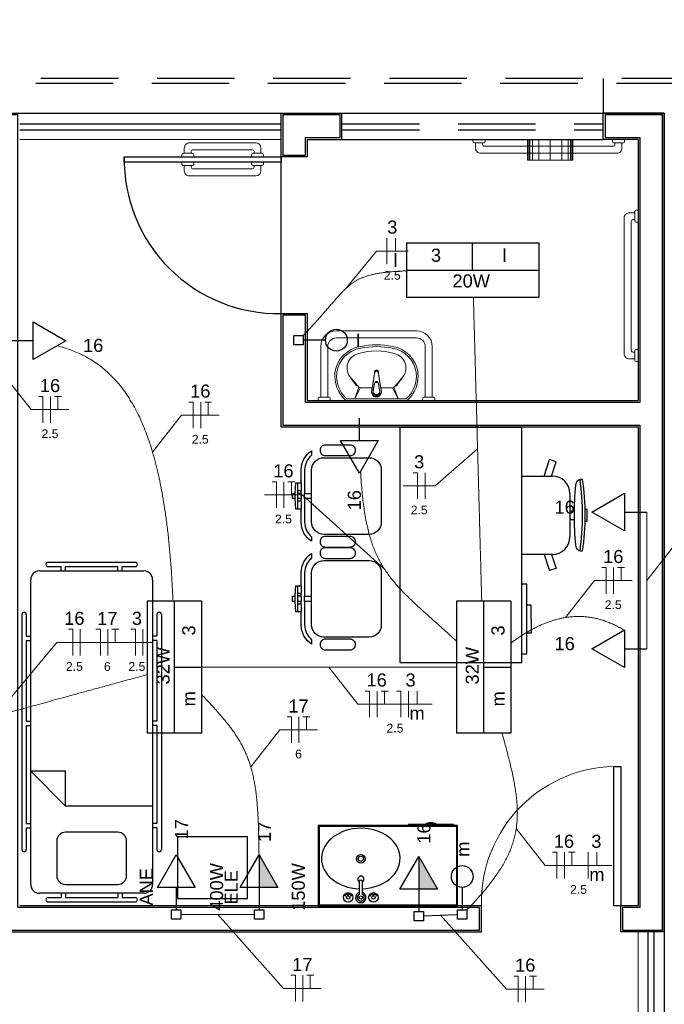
# Model space of a CAD drawing. Header units: feet. Extents: x -18 to 1038, y -110 to 48.
# Tile 70 of 199: x 25.14 to 28.84, y -1.35 to 4.31. Entities that reach past the tile are written whole.
import ezdxf

# ---------------------------------------------------------------- set-up
doc = ezdxf.new("R2010")
doc.units = ezdxf.units.FT
doc.header["$MEASUREMENT"] = 0
doc.linetypes.add('HIDDEN', pattern=[0.9525, 0.635, -0.3175])
for name, color, linetype, lineweight in [('0.1', 1, 'Continuous', 9), ('02', 2, 'Continuous', 20), ('EL-Condutos', 4, 'Continuous', 5), ('EL-Fios (Fase 1)', 7, 'Continuous', 5), ('EL-Fios (Fase 2)', 7, 'Continuous', 5), ('EL-Fios (Fase 3)', 7, 'Continuous', 5), ('EL-Fios (Neutro)', 7, 'Continuous', 5), ('EL-Fios (Retorno)', 7, 'Continuous', 5), ('EL-Fios (Terra)', 7, 'Continuous', 5), ('EL-Textos fios', 7, 'Continuous', 5), ('LOUÇAS', 1, 'Continuous', 9), ('Textos', 7, 'Continuous', 5)]:
    doc.layers.add(name, color=color, linetype=linetype, lineweight=lineweight)
for name, color, linetype in [('1', 1, 'Continuous'), ('AR-SAN', 1, 'Continuous'), ('Arq-parede-alta', 5, 'Continuous'), ('ESQUADRIAS CORTE', 3, 'Continuous'), ('JANELA', 3, 'Continuous'), ('MOBILARIO', 8, 'Continuous'), ('P-SIMBOL', 5, 'Continuous'), ('parede', 5, 'Continuous'), ('porta', 3, 'Continuous'), ('PROJEÇÃO', 6, 'HIDDEN')]:
    doc.layers.add(name, color=color, linetype=linetype)
doc.styles.add('Arial', font='arial.ttf')

msp = doc.modelspace()

# ---------------------------------------------------------------- hatches: boundary and pattern name
at = {"layer": 'P-SIMBOL', "linetype": 'Continuous'}
for points in [[(26.5171, -0.6748), (26.5171, -0.4873), (26.6253, -0.6748)], [(27.4336, -0.6848), (27.4336, -0.4973), (27.5419, -0.6848)]]:
    msp.add_hatch(color=256, dxfattribs=at).paths.add_polyline_path(points)

# ---------------------------------------------------------------- linework, layer by layer
at = {"layer": '0.1', "color": 251}
msp.add_arc((28.5728, -0.7594), 0.7803, 88.5312, 181.4688, dxfattribs=at)
at = {"layer": '02', "color": 251}
for p, q in [((25.1428, 3.7706), (26.6428, 3.7706)), ((26.6428, 3.6206), (25.1428, 3.6206)), ((28.6928, -2.9294), (28.6928, -0.9294)), ((28.8428, -2.9294), (28.8428, -0.9294))]:
    msp.add_line(p, q, dxfattribs=at)
at = {"layer": '1', "color": 251}
msp.add_line((26.6428, 2.6206), (26.6428, 3.5206), dxfattribs=at)
msp.add_arc((26.6278, 3.5056), 0.8851, 179.029, 270.971, dxfattribs=at)
at = {"layer": 'AR-SAN', "color": 251}
for p, q in [((27.6561, -0.3194), (26.8561, -0.3194)), ((26.8561, -0.3194), (26.8561, -0.7794)), ((27.6511, -0.3244), (26.8611, -0.3244)), ((26.8611, -0.3244), (26.8611, -0.7744)), ((27.3751, -0.3124), (27.3751, -0.3194)), ((27.4721, -0.3124), (27.3751, -0.3124)), ((27.4819, -0.3124), (27.4721, -0.3124)), ((27.5251, -0.3124), (27.4819, -0.3124)), ((27.5349, -0.3124), (27.5251, -0.3124)), ((27.6319, -0.3124), (27.5349, -0.3124)), ((27.6319, -0.3124), (27.6319, -0.3194)), ((27.6511, -0.7744), (27.6511, -0.3244)), ((27.6561, -0.7794), (27.6561, -0.3194)), ((26.8561, -0.7794), (27.6561, -0.7794)), ((26.8611, -0.7744), (27.6511, -0.7744))]:
    msp.add_line(p, q, dxfattribs=at)
for radius, start, end in [(0.0542, 54.6502, 125.3498), (0.0492, 63.956, 116.044)]:
    msp.add_arc((27.5035, -0.3566), radius, start, end, dxfattribs=at)
at = {"layer": 'Arq-parede-alta', "color": 3, "ltscale": 0.03}
for p, q in [((26.6428, 3.7706), (26.9928, 3.7706)), ((26.7928, 3.6206), (26.9928, 3.6206)), ((26.7928, 2.1206), (28.6928, 2.1206)), ((26.6428, 1.9706), (28.6928, 1.9706))]:
    msp.add_line(p, q, dxfattribs=at)
at = {"layer": 'Arq-parede-alta', "color": 251, "ltscale": 0.03}
for points in [[(26.7928, 3.6206), (26.7928, 3.5206), (26.6428, 3.5206), (26.6428, 3.7706)], [(28.8428, -0.9294), (28.8428, 3.7706), (28.4928, 3.7706)], [(28.6928, 3.6206), (28.4928, 3.6206)], [(26.6428, 1.9706), (26.6428, 2.6206), (26.7928, 2.6206), (26.7928, 2.1206)]]:
    msp.add_lwpolyline(points, dxfattribs=at)
at = {"layer": 'Defpoints', "color": 251}
msp.add_lwpolyline([(-2.6872, 18.1708), (10.8428, 18.1708), (10.8428, 6.7706), (4.9128, 6.7706), (4.9128, 3.7706), (28.8428, 3.7706), (28.8426, -7.6295), (-2.6872, -7.6295), (-2.6872, 3.7706), (2.6128, 3.7706), (2.6128, 6.7706), (-2.6872, 6.7706)], close=True, dxfattribs=at)
at = {"layer": 'EL-Condutos', "linetype": 'Continuous'}
for points in [[(27.3635, 2.866), (27.3285, 2.8643), (27.2961, 2.8622), (27.2662, 2.8596), (27.2384, 2.8566), (27.2128, 2.8531), (27.1891, 2.8491), (27.1672, 2.8444), (27.1469, 2.8392), (27.128, 2.8333), (27.1104, 2.8268), (27.0939, 2.8195), (27.0783, 2.8115), (27.0635, 2.8026), (27.0493, 2.793), (27.0356, 2.7824), (27.0221, 2.771), (27.0087, 2.7586), (26.9952, 2.7452), (26.9816, 2.7308), (26.9675, 2.7153), (26.9529, 2.6988), (26.9376, 2.6811), (26.9214, 2.6622), (26.9041, 2.6421), (26.8856, 2.6208), (26.8658, 2.5982), (26.8444, 2.5742), (26.8212, 2.5489), (26.7962, 2.5222), (26.7692, 2.4941)], [(27.7949, 0.9706), (27.793, 1.0423), (27.7911, 1.1103), (27.7893, 1.1751), (27.7876, 1.2368), (27.786, 1.2957), (27.7845, 1.3522), (27.783, 1.4065), (27.7815, 1.459), (27.7801, 1.5098), (27.7788, 1.5593), (27.7775, 1.6078), (27.7761, 1.6556), (27.7748, 1.7029), (27.7736, 1.75), (27.7723, 1.7973), (27.771, 1.8449), (27.7696, 1.8933), (27.7683, 1.9426), (27.7669, 1.9932), (27.7655, 2.0453), (27.764, 2.0993), (27.7624, 2.1554), (27.7608, 2.2139), (27.7592, 2.2751), (27.7574, 2.3392), (27.7556, 2.4067), (27.7536, 2.4777), (27.7516, 2.5525), (27.7494, 2.6314), (27.7471, 2.7148)], [(25.3574, 2.4355), (25.3981, 2.4242), (25.4374, 2.4109), (25.4754, 2.3955), (25.5121, 2.378), (25.5475, 2.3583), (25.5815, 2.3364), (25.6142, 2.3121), (25.6457, 2.2854), (25.6758, 2.2563), (25.7047, 2.2247), (25.7323, 2.1905), (25.7586, 2.1536), (25.7836, 2.1141), (25.8074, 2.0718), (25.83, 2.0267), (25.8513, 1.9787), (25.8713, 1.9278), (25.8901, 1.8738), (25.9078, 1.8168), (25.9242, 1.7566), (25.9393, 1.6933), (25.9533, 1.6267), (25.9661, 1.5567), (25.9777, 1.4834), (25.9882, 1.4067), (25.9974, 1.3264), (26.0055, 1.2425), (26.0125, 1.1551), (26.0183, 1.0639), (26.0229, 0.969)], [(27.0993, 1.7184), (27.1027, 1.6619), (27.107, 1.6088), (27.112, 1.559), (27.1178, 1.5121), (27.1245, 1.468), (27.1321, 1.4266), (27.1406, 1.3876), (27.15, 1.3509), (27.1604, 1.3163), (27.1717, 1.2836), (27.1841, 1.2525), (27.1975, 1.2231), (27.212, 1.1949), (27.2276, 1.1679), (27.2443, 1.1418), (27.2622, 1.1166), (27.2813, 1.0919), (27.3016, 1.0677), (27.3231, 1.0436), (27.3458, 1.0196), (27.3699, 0.9955), (27.3953, 0.971), (27.422, 0.946), (27.4501, 0.9203), (27.4796, 0.8937), (27.5105, 0.866), (27.5429, 0.837), (27.5767, 0.8066), (27.6121, 0.7746), (27.649, 0.7407)], [(28.7428, 1.4804), (28.7428, 1.4425), (28.7428, 1.407), (28.7428, 1.3738), (28.7428, 1.3426), (28.7428, 1.3134), (28.7428, 1.286), (28.7428, 1.2601), (28.7428, 1.2356), (28.7428, 1.2123), (28.7428, 1.19), (28.7428, 1.1687), (28.7428, 1.148), (28.7428, 1.1278), (28.7428, 1.108), (28.7428, 1.0884), (28.7428, 1.0688), (28.7428, 1.049), (28.7428, 1.0288), (28.7428, 1.0081), (28.7428, 0.9868), (28.7428, 0.9645), (28.7428, 0.9412), (28.7428, 0.9167), (28.7428, 0.8908), (28.7428, 0.8633), (28.7428, 0.8341), (28.7428, 0.803), (28.7428, 0.7698), (28.7428, 0.7343), (28.7428, 0.6964)], [(27.9607, 0.7276), (27.9789, 0.7411), (27.9974, 0.7542), (28.0163, 0.7669), (28.0354, 0.7792), (28.0548, 0.791), (28.0745, 0.8022), (28.0944, 0.813), (28.1146, 0.823), (28.1351, 0.8325), (28.1559, 0.8412), (28.1769, 0.8492), (28.1981, 0.8564), (28.2195, 0.8628), (28.2412, 0.8683), (28.263, 0.873), (28.2851, 0.8766), (28.3074, 0.8793), (28.3298, 0.8809), (28.3524, 0.8814), (28.3752, 0.8808), (28.3982, 0.879), (28.4213, 0.876), (28.4446, 0.8718), (28.4679, 0.8662), (28.4915, 0.8593), (28.5151, 0.851), (28.5389, 0.8413), (28.5627, 0.8301), (28.5867, 0.8174), (28.6108, 0.8032)], [(26.1861, 0.5906), (26.2528, 0.5906), (26.3158, 0.5906), (26.3754, 0.5906), (26.4317, 0.5906), (26.4852, 0.5906), (26.536, 0.5906), (26.5844, 0.5906), (26.6307, 0.5906), (26.6752, 0.5906), (26.7181, 0.5906), (26.7596, 0.5906), (26.8001, 0.5906), (26.8398, 0.5906), (26.8789, 0.5906), (26.9178, 0.5906), (26.9567, 0.5906), (26.9959, 0.5906), (27.0356, 0.5906), (27.0761, 0.5906), (27.1176, 0.5906), (27.1605, 0.5906), (27.2049, 0.5906), (27.2513, 0.5906), (27.2997, 0.5906), (27.3505, 0.5906), (27.404, 0.5906), (27.4603, 0.5906), (27.5199, 0.5906), (27.5829, 0.5906), (27.6496, 0.5906)], [(24.1283, 0.0684), (24.2, 0.0881), (24.2681, 0.1068), (24.3329, 0.1246), (24.3947, 0.1416), (24.4537, 0.1578), (24.5102, 0.1733), (24.5646, 0.1882), (24.6171, 0.2027), (24.668, 0.2166), (24.7176, 0.2302), (24.7661, 0.2436), (24.814, 0.2567), (24.8613, 0.2697), (24.9085, 0.2827), (24.9558, 0.2956), (25.0035, 0.3087), (25.0519, 0.322), (25.1013, 0.3356), (25.1519, 0.3495), (25.2041, 0.3638), (25.2581, 0.3786), (25.3143, 0.3941), (25.3728, 0.4101), (25.4341, 0.427), (25.4983, 0.4446), (25.5659, 0.4631), (25.6369, 0.4826), (25.7118, 0.5032), (25.7909, 0.5249), (25.8743, 0.5478)], [(26.1857, 0.4337), (26.2137, 0.4045), (26.2401, 0.3765), (26.2649, 0.3494), (26.2882, 0.3232), (26.31, 0.2978), (26.3304, 0.2729), (26.3494, 0.2485), (26.367, 0.2245), (26.3834, 0.2006), (26.3985, 0.1769), (26.4125, 0.153), (26.4253, 0.129), (26.4371, 0.1047), (26.4477, 0.0799), (26.4574, 0.0545), (26.4662, 0.0284), (26.474, 0.0014), (26.481, -0.0266), (26.4872, -0.0557), (26.4927, -0.086), (26.4974, -0.1177), (26.5015, -0.151), (26.505, -0.1859), (26.5079, -0.2225), (26.5103, -0.2611), (26.5123, -0.3018), (26.5138, -0.3446), (26.515, -0.3897), (26.5159, -0.4373), (26.5165, -0.4875)], [(27.9113, 0.2123), (27.9242, 0.1657), (27.9363, 0.1209), (27.9475, 0.0779), (27.9578, 0.0366), (27.967, -0.0032), (27.9752, -0.0415), (27.9823, -0.0785), (27.9883, -0.1142), (27.993, -0.1488), (27.9964, -0.1823), (27.9985, -0.215), (27.9992, -0.2468), (27.9984, -0.278), (27.9962, -0.3085), (27.9924, -0.3385), (27.9869, -0.3682), (27.9798, -0.3976), (27.9709, -0.4268), (27.9603, -0.456), (27.9478, -0.4852), (27.9334, -0.5145), (27.9171, -0.5441), (27.8987, -0.5741), (27.8783, -0.6046), (27.8557, -0.6356), (27.8309, -0.6674), (27.8039, -0.6999), (27.7746, -0.7334), (27.743, -0.7678), (27.7089, -0.8034)], [(26.4904, -0.8294), (26.4707, -0.8294), (26.4522, -0.8294), (26.4347, -0.8294), (26.4183, -0.8294), (26.4027, -0.8294), (26.388, -0.8294), (26.3741, -0.8294), (26.3608, -0.8294), (26.3481, -0.8294), (26.3358, -0.8294), (26.324, -0.8294), (26.3126, -0.8294), (26.3013, -0.8294), (26.2903, -0.8294), (26.2793, -0.8294), (26.2683, -0.8294), (26.2573, -0.8294), (26.246, -0.8294), (26.2346, -0.8294), (26.2228, -0.8294), (26.2105, -0.8294), (26.1978, -0.8294), (26.1845, -0.8294), (26.1706, -0.8294), (26.1559, -0.8294), (26.1403, -0.8294), (26.1239, -0.8294), (26.1064, -0.8294), (26.0879, -0.8294), (26.0682, -0.8294)], [(27.6566, -0.8304), (27.6478, -0.8308), (27.6394, -0.8311), (27.6315, -0.8314), (27.624, -0.8317), (27.6169, -0.832), (27.6101, -0.8323), (27.6036, -0.8325), (27.5973, -0.8328), (27.5913, -0.833), (27.5855, -0.8333), (27.5799, -0.8335), (27.5744, -0.8337), (27.569, -0.8339), (27.5637, -0.8341), (27.5584, -0.8344), (27.5531, -0.8346), (27.5478, -0.8348), (27.5424, -0.835), (27.5369, -0.8352), (27.5313, -0.8354), (27.5255, -0.8357), (27.5195, -0.8359), (27.5133, -0.8362), (27.5068, -0.8364), (27.5, -0.8367), (27.4928, -0.837), (27.4853, -0.8373), (27.4774, -0.8376), (27.4691, -0.8379), (27.4602, -0.8383)]]:
    msp.add_spline(points, degree=3, dxfattribs=at)
at = {"layer": 'EL-Fios (Fase 1)'}
for p, q in [((27.2506, 2.9036), (27.2506, 3.0536)), ((27.4696, 1.5563), (27.4696, 1.7063)), ((25.8494, 0.6576), (25.8494, 0.8076)), ((27.3737, 0.3035), (27.3737, 0.4535)), ((28.4058, -0.6226), (28.4058, -0.4726))]:
    msp.add_line(p, q, dxfattribs=at)
at = {"layer": 'EL-Fios (Fase 2)'}
for p, q in [((25.3193, 1.9939), (25.3193, 2.1439)), ((26.1818, 1.9621), (26.1818, 2.1121)), ((26.6592, 1.5043), (26.6592, 1.6543)), ((28.5521, 1.0123), (28.5521, 1.1623)), ((25.4905, 0.6576), (25.4905, 0.8076)), ((27.1943, 0.3035), (27.1943, 0.4535)), ((28.2692, -0.6226), (28.2692, -0.4726)), ((28.047, -1.3336), (28.047, -1.1836))]:
    msp.add_line(p, q, dxfattribs=at)
at = {"layer": 'EL-Fios (Fase 3)'}
for p, q in [((25.6485, 0.6576), (25.6485, 0.8076)), ((26.7458, 0.155), (26.7458, 0.305)), ((26.7679, -1.3286), (26.7679, -1.1786))]:
    msp.add_line(p, q, dxfattribs=at)
at = {"layer": 'EL-Fios (Neutro)'}
for p, q in [((25.2514, 2.1439), (25.2764, 2.1439)), ((25.2764, 1.9939), (25.2764, 2.1439)), ((26.1139, 2.1121), (26.1389, 2.1121)), ((26.1389, 1.9621), (26.1389, 2.1121)), ((27.4017, 1.7063), (27.4267, 1.7063)), ((27.4267, 1.5563), (27.4267, 1.7063)), ((26.5914, 1.6543), (26.6164, 1.6543)), ((26.6164, 1.5043), (26.6164, 1.6543)), ((28.4842, 1.1623), (28.5092, 1.1623)), ((28.5092, 1.0123), (28.5092, 1.1623)), ((25.4226, 0.8076), (25.4476, 0.8076)), ((25.4476, 0.6576), (25.4476, 0.8076)), ((25.5807, 0.8076), (25.6057, 0.8076)), ((25.6057, 0.6576), (25.6057, 0.8076)), ((25.7816, 0.8076), (25.8066, 0.8076)), ((25.8066, 0.6576), (25.8066, 0.8076)), ((27.1264, 0.4535), (27.1514, 0.4535)), ((27.1514, 0.3035), (27.1514, 0.4535)), ((27.3059, 0.4535), (27.3309, 0.4535)), ((27.3309, 0.3035), (27.3309, 0.4535)), ((26.6779, 0.305), (26.7029, 0.305)), ((26.7029, 0.155), (26.7029, 0.305)), ((28.2014, -0.4726), (28.2264, -0.4726)), ((28.2264, -0.6226), (28.2264, -0.4726)), ((26.7, -1.1786), (26.725, -1.1786)), ((26.725, -1.3286), (26.725, -1.1786)), ((27.9791, -1.1836), (28.0041, -1.1836)), ((28.0041, -1.3336), (28.0041, -1.1836))]:
    msp.add_line(p, q, dxfattribs=at)
at = {"layer": 'EL-Fios (Retorno)'}
for p, q in [((27.3006, 2.9786), (27.3006, 3.0536)), ((27.4237, 0.3785), (27.4237, 0.4535)), ((28.4558, -0.5476), (28.4558, -0.4726))]:
    msp.add_line(p, q, dxfattribs=at)
at = {"layer": 'EL-Fios (Terra)'}
for points in [[(25.3621, 2.0689), (25.3621, 2.1439), (25.3421, 2.1439), (25.3821, 2.1439)], [(26.2246, 2.0371), (26.2246, 2.1121), (26.2046, 2.1121), (26.2446, 2.1121)], [(26.7021, 1.5793), (26.7021, 1.6543), (26.6821, 1.6543), (26.7221, 1.6543)], [(28.5949, 1.0873), (28.5949, 1.1623), (28.5749, 1.1623), (28.6149, 1.1623)], [(25.6914, 0.7326), (25.6914, 0.8076), (25.6714, 0.8076), (25.7114, 0.8076)], [(27.2371, 0.3785), (27.2371, 0.4535), (27.2171, 0.4535), (27.2571, 0.4535)], [(26.7886, 0.23), (26.7886, 0.305), (26.7686, 0.305), (26.8086, 0.305)], [(28.3121, -0.5476), (28.3121, -0.4726), (28.2921, -0.4726), (28.3321, -0.4726)], [(26.8107, -1.2536), (26.8107, -1.1786), (26.7907, -1.1786), (26.8307, -1.1786)], [(28.0898, -1.2586), (28.0898, -1.1836), (28.0698, -1.1836), (28.1098, -1.1836)]]:
    msp.add_lwpolyline(points, dxfattribs=at)
at = {"layer": 'EL-Textos fios'}
for p, q in [((27.017, 2.7664), (27.19, 2.9786)), ((27.19, 2.9786), (27.3728, 2.9786)), ((25.0428, 2.281), (25.2085, 2.0689)), ((25.2085, 2.0689), (25.425, 2.0689)), ((25.9054, 1.825), (26.0711, 2.0371)), ((26.0711, 2.0371), (26.2875, 2.0371)), ((27.771, 1.8434), (27.527, 1.6313)), ((27.3443, 1.6313), (27.527, 1.6313)), ((26.5485, 1.5793), (26.765, 1.5793)), ((27.2357, 1.1551), (26.765, 1.5793)), ((28.7428, 1.0884), (28.9085, 1.3005)), ((28.2757, 0.8752), (28.4414, 1.0873)), ((28.4414, 1.0873), (28.6578, 1.0873)), ((25.002, 0.3083), (25.3555, 0.7326)), ((25.3555, 0.7326), (25.9069, 0.7326)), ((26.9178, 0.5906), (27.0835, 0.3785)), ((27.0835, 0.3785), (27.5102, 0.3785)), ((26.4694, 0.0179), (26.6351, 0.23)), ((26.6351, 0.23), (26.8515, 0.23)), ((27.9928, -0.3354), (28.1585, -0.5476)), ((28.1585, -0.5476), (28.5424, -0.5476)), ((26.2793, -0.8294), (26.6571, -1.2536)), ((27.5584, -0.8344), (27.9363, -1.2586)), ((26.6571, -1.2536), (26.8736, -1.2536)), ((27.9363, -1.2586), (28.1527, -1.2586))]:
    msp.add_line(p, q, dxfattribs=at)
at = {"layer": 'ESQUADRIAS CORTE', "color": 251}
msp.add_lwpolyline([(26.6428, 3.4906), (25.7428, 3.4906), (25.7428, 3.5206), (26.6428, 3.5206)], close=True, dxfattribs=at)
at = {"layer": 'JANELA', "color": 251}
for points in [[(25.1328, 3.7606), (24.7528, 3.7606), (24.7528, 3.6306), (25.0028, 3.6306), (25.0028, -0.7894), (24.9028, -0.7894), (24.9028, -0.9194), (27.7828, -0.9194), (27.7828, -0.7894), (25.1328, -0.7894)], [(26.9828, 3.7606), (26.6528, 3.7606), (26.6528, 3.5306), (26.7828, 3.5306), (26.7828, 3.6306), (26.9828, 3.6306)], [(28.8328, 3.7606), (28.5028, 3.7606), (28.5028, 3.6306), (28.7028, 3.6306), (28.7028, 2.1106), (26.7828, 2.1106), (26.7828, 2.6106), (26.6528, 2.6106), (26.6528, 1.9806), (28.7028, 1.9806), (28.7028, -0.7894), (28.6028, -0.7894), (28.6028, -0.9194), (28.8328, -0.9194)]]:
    msp.add_lwpolyline(points, close=True, dxfattribs=at)
at = {"layer": 'LOUÇAS', "color": 251}
for p, q in [((28.0583, 3.6207), (28.0583, 3.5007)), ((28.0652, 3.6207), (28.0652, 3.5007)), ((28.0716, 3.6207), (28.0716, 3.5007)), ((28.0864, 3.6207), (28.0864, 3.5007)), ((28.122, 3.6207), (28.122, 3.5007)), ((28.1883, 3.5007), (28.1883, 3.6207)), ((28.2547, 3.6207), (28.2547, 3.5007)), ((28.2903, 3.6207), (28.2903, 3.5007)), ((28.3051, 3.6207), (28.3051, 3.5007)), ((28.3115, 3.6207), (28.3115, 3.5007)), ((28.3183, 3.5007), (28.3183, 3.6207)), ((26.5278, 3.5707), (26.5278, 3.5407)), ((26.4728, 3.5207), (26.4728, 3.5307)), ((26.4828, 3.5407), (26.5328, 3.5407)), ((26.4878, 3.5407), (26.4878, 3.5507)), ((26.5428, 3.5307), (26.5428, 3.5207)), ((26.4728, 3.4907), (26.4728, 3.4807)), ((26.4828, 3.4707), (26.5328, 3.4707)), ((26.4878, 3.4707), (26.4878, 3.4607)), ((26.5278, 3.4407), (26.5278, 3.4707)), ((26.5428, 3.4807), (26.5428, 3.4907)), ((28.0583, 3.5007), (28.3183, 3.5007)), ((27.4208, 2.5206), (26.9608, 2.5206)), ((27.4208, 2.4806), (26.9608, 2.4806)), ((26.8708, 2.4306), (26.8708, 2.1406)), ((26.9108, 2.4306), (26.9108, 2.1406)), ((27.4708, 2.1406), (27.4708, 2.4306)), ((27.5108, 2.1406), (27.5108, 2.4306)), ((27.1806, 2.2887), (27.1634, 2.1854)), ((27.1806, 2.2831), (27.1634, 2.1798)), ((27.2009, 2.2887), (27.2181, 2.1854)), ((27.2009, 2.2831), (27.2181, 2.1798)), ((27.1788, 2.221), (27.1726, 2.1836)), ((27.1788, 2.2154), (27.1726, 2.1781)), ((27.2027, 2.221), (27.2089, 2.1836)), ((27.2027, 2.2154), (27.2089, 2.1781)), ((27.0664, 2.1307), (27.0903, 2.198)), ((27.0664, 2.1307), (27.0979, 2.1945)), ((27.1659, 2.1945), (27.0979, 2.1945)), ((27.2836, 2.1945), (27.2156, 2.1945)), ((27.3151, 2.1307), (27.2836, 2.1945)), ((27.3151, 2.1307), (27.2912, 2.198)), ((27.3615, 2.1206), (27.02, 2.1206)), ((27.0204, 2.1307), (27.3603, 2.1307))]:
    msp.add_line(p, q, dxfattribs=at)
for points in [[(27.8147, 3.6207), (27.8147, 3.6107, -0.414214), (27.8047, 3.6007), (27.8047, 3.6007), (27.7547, 3.6007, -0.414214), (27.7447, 3.6107), (27.7447, 3.6107), (27.7447, 3.6207)], [(28.6147, 3.6207), (28.6147, 3.6107, -0.414214), (28.6047, 3.6007), (28.6047, 3.6007), (28.5547, 3.6007, -0.414214), (28.5447, 3.6107), (28.5447, 3.6107), (28.5447, 3.6207)], [(26.0878, 3.5407), (26.0878, 3.5707, -0.414214), (26.1178, 3.6007), (26.1178, 3.6007), (26.4978, 3.6007)], [(28.5997, 3.6007), (28.5997, 3.5707, -0.414214), (28.5697, 3.5407), (28.5697, 3.5407), (27.7897, 3.5407, -0.414214), (27.7597, 3.5707), (27.7597, 3.5707), (27.7597, 3.6007)], [(27.7997, 3.6007), (27.7997, 3.5907, 0.414214), (27.8097, 3.5807), (27.8097, 3.5807), (28.5497, 3.5807, 0.414214), (28.5597, 3.5907), (28.5597, 3.5907), (28.5597, 3.6007)], [(26.0728, 3.5207), (26.0728, 3.5307, -0.414214), (26.0828, 3.5407), (26.0828, 3.5407), (26.1328, 3.5407, -0.414214), (26.1428, 3.5307), (26.1428, 3.5307), (26.1428, 3.5207)], [(26.4778, 3.5607), (26.1378, 3.5607, 0.414214), (26.1278, 3.5507), (26.1278, 3.5507), (26.1278, 3.5407)], [(26.0728, 3.4907), (26.0728, 3.4807, 0.414214), (26.0828, 3.4707), (26.0828, 3.4707), (26.1328, 3.4707, 0.414214), (26.1428, 3.4807), (26.1428, 3.4807), (26.1428, 3.4907)], [(26.0878, 3.4707), (26.0878, 3.4407, 0.414214), (26.1178, 3.4107), (26.1178, 3.4107), (26.4978, 3.4107)], [(26.4778, 3.4507), (26.1378, 3.4507, -0.414214), (26.1278, 3.4607), (26.1278, 3.4607), (26.1278, 3.4707)], [(28.6728, 2.3598), (28.6428, 2.3598, -0.414214), (28.6128, 2.3898), (28.6128, 2.3898), (28.6128, 3.1698, -0.414214), (28.6428, 3.1998), (28.6428, 3.1998), (28.6728, 3.1998)], [(28.6928, 3.1448), (28.6828, 3.1448, -0.414214), (28.6728, 3.1548), (28.6728, 3.1548), (28.6728, 3.2048, -0.414214), (28.6828, 3.2148), (28.6828, 3.2148), (28.6928, 3.2148)], [(28.6728, 3.1598), (28.6628, 3.1598, 0.414213), (28.6528, 3.1498), (28.6528, 3.1498), (28.6528, 2.4098, 0.414214), (28.6628, 2.3998), (28.6628, 2.3998), (28.6728, 2.3998)], [(28.6928, 2.3448), (28.6828, 2.3448, -0.414214), (28.6728, 2.3548), (28.6728, 2.3548), (28.6728, 2.4048, -0.414214), (28.6828, 2.4148), (28.6828, 2.4148), (28.6928, 2.4148)], [(26.9258, 2.1206), (26.9258, 2.1306, 0.414214), (26.9158, 2.1406), (26.9158, 2.1406), (26.8658, 2.1406, 0.414214), (26.8558, 2.1306), (26.8558, 2.1306), (26.8558, 2.1206)], [(27.5258, 2.1206), (27.5258, 2.1306, 0.414214), (27.5158, 2.1406), (27.5158, 2.1406), (27.4658, 2.1406, 0.414214), (27.4558, 2.1306), (27.4558, 2.1306), (27.4558, 2.1206)]]:
    msp.add_lwpolyline(points, format="xyb", dxfattribs=at)
for centre, radius, start, end in [((26.4978, 3.5707), 0.03, 0, 90), ((26.4828, 3.5307), 0.01, 90, 180), ((26.4778, 3.5507), 0.01, 0, 90), ((26.5328, 3.5307), 0.01, 0, 90), ((26.4828, 3.4807), 0.01, 180, 270), ((26.4778, 3.4607), 0.01, 270, 0), ((26.5328, 3.4807), 0.01, 270, 0), ((26.4978, 3.4407), 0.03, 270, 0), ((26.9608, 2.4306), 0.09, 90, 180), ((27.4208, 2.4306), 0.09, 0, 90), ((26.9608, 2.4306), 0.05, 90, 180), ((27.1269, 2.258), 0.1762, 99.2935, 172.0139), ((27.1908, 1.951), 0.4896, 79.1366, 100.8634), ((27.2546, 2.258), 0.1762, 7.9861, 80.7065), ((27.4208, 2.4306), 0.05, 0, 90), ((27.1269, 2.258), 0.1662, 99.2935, 171.9441), ((27.1059, 2.3083), 0.0841, 102.1141, 221.704), ((27.1908, 2.067), 0.3394, 72.413, 107.587), ((27.1908, 1.9503), 0.4803, 79.0941, 100.9059), ((27.2546, 2.258), 0.1662, 8.0559, 80.7065), ((27.2756, 2.3083), 0.0841, 318.296, 77.8859), ((27.1413, 2.2637), 0.1898, 174.3348, 226.8578), ((27.1413, 2.2637), 0.1798, 174.3994, 227.7215), ((27.1908, 2.2844), 0.0122, 341.2845, 198.7155), ((27.1908, 2.2788), 0.0122, 341.2845, 198.7155), ((27.1908, 2.2826), 0.0119, 30.8046, 149.1954), ((27.1908, 2.277), 0.0119, 30.8046, 149.1954), ((27.2402, 2.2637), 0.1798, 313.1422, 5.6006), ((27.2402, 2.2637), 0.1898, 313.1422, 5.6652), ((31.4158, 5.3783), 5.3751, 215.5597, 216.1653), ((31.1267, 5.7475), 5.3751, 220.5597, 221.3277), ((27.0852, 2.2128), 0.0109, 216.1653, 278.2711), ((27.1908, 2.2189), 0.0121, 10.0839, 169.9161), ((27.1908, 2.2133), 0.0121, 10.0839, 169.9161), ((23.2548, 5.7475), 5.3751, 318.6723, 319.4403), ((27.2963, 2.2128), 0.0109, 261.7289, 323.8347), ((22.9657, 5.3783), 5.3751, 323.8347, 324.4403), ((27.0979, 2.2046), 0.0101, 221.3277, 270), ((27.1908, 2.1761), 0.0289, 161.1513, 18.8487), ((27.1908, 2.1705), 0.0289, 161.1513, 18.8487), ((27.1908, 2.1761), 0.0196, 157.3456, 22.6544), ((27.1908, 2.1705), 0.0196, 157.3456, 22.6544), ((27.2836, 2.2046), 0.0101, 270, 318.6723), ((27.0245, 2.1388), 0.0188, 226.4913, 256.2946), ((27.3571, 2.1388), 0.00877, 290.107, 313.5087), ((27.3571, 2.1388), 0.0188, 283.7054, 313.5087)]:
    msp.add_arc(centre, radius, start, end, dxfattribs=at)
at = {"layer": 'MOBILARIO', "color": 251}
for p, q in [((28.1529, 1.6879), (28.1835, 1.7818)), ((28.2215, 1.7694), (28.1835, 1.7818)), ((28.195, 1.6879), (28.2215, 1.7694)), ((28.0242, 1.6879), (28.2009, 1.6879)), ((26.7235, 1.5578), (26.7235, 1.5878)), ((26.7585, 1.6028), (26.7385, 1.6028)), ((26.7585, 1.5878), (26.7385, 1.5878)), ((26.7585, 1.5878), (26.7585, 1.6028)), ((28.3009, 1.5879), (28.3009, 1.3379)), ((26.7585, 1.5578), (26.7385, 1.5578)), ((26.7385, 1.5428), (26.7385, 1.5578)), ((26.7585, 1.5428), (26.7385, 1.5428)), ((26.7585, 1.5428), (26.7585, 1.5578)), ((28.3009, 1.4879), (28.3249, 1.4879)), ((28.3891, 1.4979), (28.3999, 1.4979)), ((28.3009, 1.4379), (28.3249, 1.4379)), ((28.3891, 1.4279), (28.3999, 1.4279)), ((25.3059, 1.1927), (25.8059, 1.1927)), ((28.2009, 1.2379), (28.0242, 1.2379)), ((28.1529, 1.2379), (28.1835, 1.1439)), ((28.195, 1.2379), (28.2215, 1.1563)), ((25.2559, 1.1427), (25.8559, 1.1427)), ((25.3059, 1.1677), (25.3809, 1.1677)), ((25.3809, 1.1427), (25.3809, 1.1677)), ((25.4059, 1.1677), (25.7059, 1.1677)), ((25.4059, 1.1427), (25.4059, 1.1677)), ((25.7059, 1.1427), (25.7059, 1.1677)), ((25.7309, 1.1677), (25.8059, 1.1677)), ((25.7309, 1.1427), (25.7309, 1.1677)), ((28.221, 1.1578), (28.183, 1.1454)), ((25.2059, -0.6573), (25.2059, 1.0927)), ((25.9059, 1.0927), (25.9059, -0.6573)), ((28.0542, 1.0664), (28.0242, 1.0664)), ((28.0542, 0.6664), (28.0542, 1.0664)), ((26.7235, 0.9678), (26.7235, 0.9978)), ((26.7585, 1.0128), (26.7385, 1.0128)), ((26.7585, 0.9978), (26.7385, 0.9978)), ((26.7585, 0.9678), (26.7385, 0.9678)), ((26.7385, 0.9528), (26.7385, 0.9678)), ((26.7585, 0.9978), (26.7585, 1.0128)), ((26.7585, 0.9528), (26.7585, 0.9678)), ((26.7585, 0.9528), (26.7385, 0.9528)), ((28.0792, 0.9464), (28.0542, 0.9464)), ((28.0792, 0.8664), (28.0792, 0.9464)), ((25.1559, 0.8927), (25.1559, -0.4573)), ((25.1809, 0.8927), (25.1809, 0.7677)), ((25.9309, 0.8927), (25.9309, 0.7677)), ((25.9559, 0.8927), (25.9559, -0.4573)), ((28.0792, 0.8664), (28.0792, 0.7864)), ((25.1809, 0.7677), (25.2059, 0.7677)), ((25.1809, 0.7427), (25.1809, 0.2802)), ((25.1809, 0.7427), (25.2059, 0.7427)), ((25.9309, 0.7677), (25.9059, 0.7677)), ((25.9309, 0.7427), (25.9059, 0.7427)), ((25.9309, 0.7427), (25.9309, 0.2802)), ((28.0792, 0.7864), (28.0542, 0.7864)), ((28.0242, 0.6664), (28.0542, 0.6664)), ((25.1809, 0.2802), (25.2059, 0.2802)), ((25.1809, 0.2552), (25.1809, -0.3073)), ((25.1809, 0.2552), (25.2059, 0.2552)), ((25.9309, 0.2802), (25.9059, 0.2802)), ((25.9309, 0.2552), (25.9059, 0.2552)), ((25.9309, 0.2552), (25.9309, -0.3073)), ((25.4059, -0.2073), (25.2059, -0.0073)), ((25.4059, -0.0073), (25.2059, -0.0073)), ((25.4059, -0.2073), (25.4059, -0.0073)), ((25.9059, -0.2073), (25.4059, -0.2073)), ((25.1809, -0.3073), (25.2059, -0.3073)), ((25.1809, -0.3323), (25.1809, -0.4573)), ((25.1809, -0.3323), (25.2059, -0.3323)), ((25.9309, -0.3073), (25.9059, -0.3073)), ((25.9309, -0.3323), (25.9059, -0.3323)), ((25.9309, -0.3323), (25.9309, -0.4573)), ((25.8559, -0.7073), (25.2559, -0.7073)), ((25.3059, -0.7323), (25.3809, -0.7323)), ((25.3809, -0.7073), (25.3809, -0.7323)), ((25.4059, -0.7073), (25.4059, -0.7323)), ((25.4059, -0.7323), (25.7059, -0.7323)), ((25.7059, -0.7073), (25.7059, -0.7323)), ((25.7309, -0.7073), (25.7309, -0.7323)), ((25.7309, -0.7323), (25.8059, -0.7323)), ((25.3059, -0.7573), (25.8059, -0.7573))]:
    msp.add_line(p, q, dxfattribs=at)
at = {"layer": 'MOBILARIO', "color": 251, "linetype": 'Continuous'}
for p, q in [((27.0908, -0.6417), (27.0908, -0.7144)), ((27.0908, -0.6417), (27.0908, -0.7144)), ((27.1108, -0.7144), (27.1108, -0.6417)), ((27.1108, -0.7144), (27.1108, -0.6417)), ((27.0258, -0.7221), (27.0258, -0.7167)), ((27.0258, -0.7221), (27.0258, -0.7167)), ((27.0308, -0.722), (27.0308, -0.7167)), ((27.0308, -0.722), (27.0308, -0.7167)), ((27.1708, -0.7221), (27.1708, -0.7167)), ((27.1708, -0.7221), (27.1708, -0.7167)), ((27.1758, -0.722), (27.1758, -0.7167)), ((27.1758, -0.722), (27.1758, -0.7167))]:
    msp.add_line(p, q, dxfattribs=at)
at = {"layer": 'MOBILARIO', "color": 251}
for points in [[(27.3242, 1.9664), (27.3242, 0.6164), (28.0242, 0.6164), (28.0242, 1.9664)], [(26.0478, -0.3832), (26.0478, -0.7386), (26.4501, -0.7386), (26.4501, -0.3832)]]:
    msp.add_lwpolyline(points, close=True, dxfattribs=at)
for points in [[(26.8685, 1.8328), (26.8685, 1.8378, -0.414214), (26.8985, 1.8678), (26.8985, 1.8678), (27.0385, 1.8678, -0.414214), (27.0685, 1.8378), (27.0685, 1.8378), (27.0685, 1.8328, -0.414214), (27.0385, 1.8028), (27.0385, 1.8028), (26.8985, 1.8028, -0.414214), (26.8685, 1.8328), (26.8685, 1.8328)], [(26.8185, 1.5878), (26.8185, 1.7228, -0.414214), (26.8885, 1.7928), (26.8885, 1.7928), (27.1485, 1.7928, -0.414214), (27.2185, 1.7228), (27.2185, 1.7228), (27.2185, 1.4228, -0.414214), (27.1485, 1.3528), (27.1485, 1.3528), (26.8885, 1.3528, -0.414214), (26.8185, 1.4228), (26.8185, 1.4228), (26.8185, 1.5578), (26.7785, 1.5578), (26.7785, 1.4228, 0.223888), (26.8185, 1.3379), (26.8185, 1.3379), (26.8185, 1.3132, -0.255924), (26.7585, 1.4228), (26.7585, 1.4228), (26.7585, 1.4978), (26.7285, 1.4978), (26.7235, 1.5578), (26.7085, 1.5578), (26.7085, 1.5878), (26.7235, 1.5878), (26.7285, 1.6478), (26.7585, 1.6478), (26.7585, 1.7228, -0.255924), (26.8185, 1.8323), (26.8185, 1.8323), (26.8185, 1.8076, 0.223888), (26.7785, 1.7228), (26.7785, 1.7228), (26.7785, 1.5878), (26.8185, 1.5878)], [(26.8985, 1.3428), (27.0385, 1.3428, -0.414214), (27.0685, 1.3128), (27.0685, 1.3128), (27.0685, 1.3078, -0.414214), (27.0385, 1.2778), (27.0385, 1.2778), (26.8985, 1.2778, -0.414214), (26.8685, 1.3078), (26.8685, 1.3078), (26.8685, 1.3128, -0.414214), (26.8985, 1.3428), (26.8985, 1.3428)], [(26.8685, 1.2428), (26.8685, 1.2478, -0.414214), (26.8985, 1.2778), (26.8985, 1.2778), (27.0385, 1.2778, -0.414214), (27.0685, 1.2478), (27.0685, 1.2478), (27.0685, 1.2428, -0.414214), (27.0385, 1.2128), (27.0385, 1.2128), (26.8985, 1.2128, -0.414214), (26.8685, 1.2428), (26.8685, 1.2428)], [(26.8185, 0.9978), (26.8185, 1.1328, -0.414214), (26.8885, 1.2028), (26.8885, 1.2028), (27.1485, 1.2028, -0.414214), (27.2185, 1.1328), (27.2185, 1.1328), (27.2185, 0.8328, -0.414214), (27.1485, 0.7628), (27.1485, 0.7628), (26.8885, 0.7628, -0.414214), (26.8185, 0.8328), (26.8185, 0.8328), (26.8185, 0.9678), (26.7785, 0.9678), (26.7785, 0.8328, 0.223888), (26.8185, 0.7479), (26.8185, 0.7479), (26.8185, 0.7232, -0.255924), (26.7585, 0.8328), (26.7585, 0.8328), (26.7585, 0.9078), (26.7285, 0.9078), (26.7235, 0.9678), (26.7085, 0.9678), (26.7085, 0.9978), (26.7235, 0.9978), (26.7285, 1.0578), (26.7585, 1.0578), (26.7585, 1.1328, -0.255924), (26.8185, 1.2423), (26.8185, 1.2423), (26.8185, 1.2176, 0.223888), (26.7785, 1.1328), (26.7785, 1.1328), (26.7785, 0.9978), (26.8185, 0.9978)], [(26.8985, 0.7528), (27.0385, 0.7528, -0.414214), (27.0685, 0.7228), (27.0685, 0.7228), (27.0685, 0.7178, -0.414214), (27.0385, 0.6878), (27.0385, 0.6878), (26.8985, 0.6878, -0.414214), (26.8685, 0.7178), (26.8685, 0.7178), (26.8685, 0.7228, -0.414214), (26.8985, 0.7528), (26.8985, 0.7528)], [(25.7559, -0.6073), (25.7559, -0.4073, 0.414214), (25.7059, -0.3573), (25.7059, -0.3573), (25.4059, -0.3573, 0.414214), (25.3559, -0.4073), (25.3559, -0.4073), (25.3559, -0.6073, 0.414214), (25.4059, -0.6573), (25.4059, -0.6573), (25.7059, -0.6573, 0.414214), (25.7559, -0.6073), (25.7559, -0.6073)]]:
    msp.add_lwpolyline(points, format="xyb", dxfattribs=at)
for points in [[(26.7385, 1.6028), (26.7385, 1.6478)], [(26.7585, 1.6478), (26.7585, 1.6028)], [(26.7385, 1.5878), (26.7385, 1.6028)], [(26.7385, 1.5578), (26.7385, 1.5878)], [(26.7585, 1.5878), (26.7585, 1.5578)], [(26.7785, 1.5578), (26.7785, 1.5878)], [(26.8185, 1.5578), (26.8185, 1.5878)], [(26.7385, 1.4978), (26.7385, 1.5428)], [(26.7585, 1.5428), (26.7585, 1.4978)], [(26.7385, 1.0128), (26.7385, 1.0578)], [(26.7585, 1.0578), (26.7585, 1.0128)], [(26.7385, 0.9978), (26.7385, 1.0128)], [(26.7385, 0.9678), (26.7385, 0.9978)], [(26.7585, 0.9978), (26.7585, 0.9678)], [(26.7785, 0.9678), (26.7785, 0.9978)], [(26.8185, 0.9678), (26.8185, 0.9978)], [(26.7385, 0.9078), (26.7385, 0.9528)], [(26.7585, 0.9528), (26.7585, 0.9078)]]:
    msp.add_lwpolyline(points, dxfattribs=at)
at = {"layer": 'MOBILARIO', "color": 251, "linetype": 'Continuous'}
for centre, radius in [((27.1009, -0.5099), 0.025), ((27.1009, -0.5099), 0.015), ((27.0283, -0.7317), 0.0275), ((27.0283, -0.7317), 0.0275), ((27.0283, -0.7317), 0.01), ((27.0283, -0.7317), 0.01), ((27.0283, -0.7117), 0.00559), ((27.0283, -0.7117), 0.00559), ((27.1008, -0.7317), 0.01), ((27.1008, -0.7317), 0.01), ((27.1733, -0.7317), 0.0275), ((27.1733, -0.7317), 0.0275), ((27.1733, -0.7317), 0.01), ((27.1733, -0.7317), 0.01), ((27.1733, -0.7117), 0.00559), ((27.1733, -0.7117), 0.00559)]:
    msp.add_circle(centre, radius, dxfattribs=at)
at = {"layer": 'MOBILARIO', "color": 251}
for centre, radius, start, end in [((28.2009, 1.5879), 0.1, 0, 90), ((28.3686, 1.6334), 0.0349, 80.8288, 176.562), ((26.9658, 1.4629), 1.4083, 351.6302, 8.3698), ((26.9808, 1.4629), 1.4083, 351.6302, 8.3698), ((29.9959, 1.4629), 1.6711, 174.0697, 185.9303), ((26.5519, 1.4629), 1.8483, 358.915, 1.085), ((28.2009, 1.3379), 0.1, 270, 0), ((28.3686, 1.2923), 0.0349, 183.438, 279.1712), ((25.3059, 1.1802), 0.0125, 90, 270), ((25.8059, 1.1802), 0.0125, 270, 90), ((25.2559, 1.0927), 0.05, 90, 180), ((25.8559, 1.0927), 0.05, 0, 90), ((25.1684, 0.8927), 0.0125, 0, 180), ((25.9434, 0.8927), 0.0125, 0, 180), ((25.1684, -0.4573), 0.0125, 180, 0), ((25.9434, -0.4573), 0.0125, 180, 0), ((25.2559, -0.6573), 0.05, 180, 270), ((25.8559, -0.6573), 0.05, 270, 0), ((25.3059, -0.7448), 0.0125, 90, 270), ((25.8059, -0.7448), 0.0125, 270, 90)]:
    msp.add_arc(centre, radius, start, end, dxfattribs=at)
at = {"layer": 'MOBILARIO', "color": 251, "linetype": 'Continuous'}
for centre, radius, start, end in [((27.101, -0.627), 0.0175, 303.8654, 234.2033), ((27.101, -0.627), 0.0175, 303.8654, 234.2033), ((27.1008, -0.6417), 0.01, 0, 180), ((27.1008, -0.6417), 0.01, 0, 180), ((27.0283, -0.7317), 0.02, 105.2407, 164.2093), ((27.0283, -0.7317), 0.02, 105.2407, 164.2093), ((27.0283, -0.7317), 0.02, 16.4413, 74.0789), ((27.0283, -0.7317), 0.02, 16.4413, 74.0789), ((27.1008, -0.7317), 0.03, 109.6514, 70.3603), ((27.1008, -0.7317), 0.03, 109.6514, 70.3603), ((27.1008, -0.7317), 0.02, 120.3431, 59.7554), ((27.1008, -0.7317), 0.02, 120.3431, 59.7554), ((27.1733, -0.7317), 0.02, 106.12, 164.0884), ((27.1733, -0.7317), 0.02, 106.12, 164.0884), ((27.1733, -0.7317), 0.02, 16.2342, 73.9047), ((27.1733, -0.7317), 0.02, 16.2342, 73.9047)]:
    msp.add_arc(centre, radius, start, end, dxfattribs=at)
msp.add_ellipse((27.1005, -0.5083), major_axis=(-0.2257, 0), ratio=0.76869, start_param=1.616237, end_param=7.810769, dxfattribs=at)
at = {"layer": 'P-SIMBOL'}
for p, q in [((27.3636, 3.0263), (27.3636, 2.715)), ((27.3636, 3.0263), (28.1221, 3.0263)), ((27.7428, 2.8706), (27.7428, 3.0263)), ((28.1221, 3.0263), (28.1221, 2.715)), ((27.3636, 2.8706), (28.1221, 2.8706)), ((27.3636, 2.715), (28.1221, 2.715)), ((25.2208, 2.5727), (25.4083, 2.4645)), ((25.2208, 2.3562), (25.2208, 2.5727)), ((26.7163, 2.4409), (26.7163, 2.494)), ((26.7163, 2.494), (26.7694, 2.494)), ((26.7694, 2.494), (26.7694, 2.4409)), ((25.2208, 2.4645), (25.0928, 2.4645)), ((25.4083, 2.4645), (25.2208, 2.3562)), ((26.7694, 2.4409), (26.7163, 2.4409)), ((26.8979, 2.4675), (26.7694, 2.4675)), ((27.0926, 1.8926), (27.0926, 2.0206)), ((27.0926, 1.7051), (26.9843, 1.8926)), ((26.9843, 1.8926), (27.2008, 1.8926)), ((27.2008, 1.8926), (27.0926, 1.7051)), ((28.4273, 1.4804), (28.6148, 1.5887)), ((28.6148, 1.5887), (28.6148, 1.3722)), ((28.6148, 1.3722), (28.4273, 1.4804)), ((28.6148, 1.4804), (28.7428, 1.4804)), ((25.8747, 0.9699), (25.8747, 0.2114)), ((26.186, 0.9699), (25.8747, 0.9699)), ((26.0303, 0.9699), (26.0303, 0.2114)), ((26.186, 0.9699), (26.186, 0.2114)), ((27.6497, 0.9699), (27.6497, 0.2114)), ((27.961, 0.9699), (27.6497, 0.9699)), ((27.8053, 0.9699), (27.8053, 0.2114)), ((27.961, 0.9699), (27.961, 0.2114)), ((28.4273, 0.6964), (28.6148, 0.8046)), ((28.6148, 0.8046), (28.6148, 0.5881)), ((28.6148, 0.5881), (28.4273, 0.6964)), ((28.6148, 0.6964), (28.7428, 0.6964)), ((26.0303, 0.5906), (26.186, 0.5906)), ((27.8053, 0.5906), (27.961, 0.5906)), ((26.186, 0.2114), (25.8747, 0.2114)), ((27.961, 0.2114), (27.6497, 0.2114)), ((25.9333, -0.6748), (26.0416, -0.4873)), ((26.0416, -0.4873), (26.1498, -0.6748)), ((26.4088, -0.6748), (26.5171, -0.4873)), ((26.5171, -0.4873), (26.5171, -0.6748)), ((26.5171, -0.4873), (26.6253, -0.6748)), ((27.3254, -0.6848), (27.4336, -0.4973)), ((27.4336, -0.4973), (27.4336, -0.6848)), ((27.4336, -0.4973), (27.5419, -0.6848)), ((26.1498, -0.6748), (25.9333, -0.6748)), ((26.0416, -0.6748), (26.0416, -0.8028)), ((26.6253, -0.6748), (26.4088, -0.6748)), ((26.5171, -0.6748), (26.5171, -0.8028)), ((27.6832, -0.6743), (27.6832, -0.8028)), ((27.5419, -0.6848), (27.3254, -0.6848)), ((27.4336, -0.6848), (27.4336, -0.8128)), ((26.015, -0.8028), (26.0681, -0.8028)), ((26.015, -0.8559), (26.015, -0.8028)), ((26.0681, -0.8028), (26.0681, -0.8559)), ((26.4905, -0.8028), (26.5436, -0.8028)), ((26.4905, -0.8559), (26.4905, -0.8028)), ((26.5436, -0.8028), (26.5436, -0.8559)), ((27.4071, -0.8128), (27.4601, -0.8128)), ((27.4071, -0.8659), (27.4071, -0.8128)), ((27.4601, -0.8128), (27.4601, -0.8659)), ((27.6567, -0.8028), (27.7097, -0.8028)), ((27.6567, -0.8559), (27.6567, -0.8028)), ((27.7097, -0.8028), (27.7097, -0.8559)), ((26.0681, -0.8559), (26.015, -0.8559)), ((26.5436, -0.8559), (26.4905, -0.8559)), ((27.4601, -0.8659), (27.4071, -0.8659)), ((27.7097, -0.8559), (27.6567, -0.8559))]:
    msp.add_line(p, q, dxfattribs=at)
for centre in [(26.9604, 2.4675), (27.6832, -0.6118)]:
    msp.add_circle(centre, 0.0625, dxfattribs=at)
at = {"layer": 'parede', "color": 251}
for p, q in [((26.9928, 3.6206), (26.9928, 3.7706)), ((28.4928, 3.6206), (28.4928, 3.7706)), ((28.6928, -0.7794), (28.5928, -0.7794)), ((28.5928, -0.9294), (28.5928, -0.7794)), ((28.8428, -0.9294), (28.5928, -0.9294))]:
    msp.add_line(p, q, dxfattribs=at)
for points in [[(28.6928, 3.6206), (28.6928, 2.1206)], [(28.6928, 1.9706), (28.6928, -0.7794)], [(24.8928, -0.9294), (27.7928, -0.9294), (27.7928, -0.7794), (25.1428, -0.7794)]]:
    msp.add_lwpolyline(points, dxfattribs=at)
at = {"layer": 'porta', "color": 251}
for p, q in [((26.9928, 3.7706), (28.4928, 3.7706)), ((25.1428, 3.7106), (26.6428, 3.7106)), ((25.1428, 3.6756), (26.6428, 3.6756)), ((26.9928, 3.6206), (28.4928, 3.6206)), ((28.7478, -0.9294), (28.7478, -2.9294)), ((28.7828, -0.9294), (28.7828, -2.9294))]:
    msp.add_line(p, q, dxfattribs=at)
msp.add_lwpolyline([(28.5928, 0.0206), (28.5928, -0.7794), (28.5528, -0.7794), (28.5528, 0.0206)], close=True, dxfattribs=at)
at = {"layer": 'PROJEÇÃO', "color": 251, "ltscale": 0.7}
for p, q in [((28.4928, 3.9708), (28.4928, 3.7706)), ((26.9928, 3.7106), (28.4928, 3.7106)), ((26.9928, 3.6756), (28.4928, 3.6756))]:
    msp.add_line(p, q, dxfattribs=at)
for points in [[(29.0428, 2.9706), (29.0428, 3.9708), (4.9128, 3.9708), (4.9128, 3.7708)], [(29.0128, 3.0006), (29.0128, 3.9408), (4.9428, 3.9408), (4.9428, 3.7708)]]:
    msp.add_lwpolyline(points, dxfattribs=at)

# ---------------------------------------------------------------- texts
at = {"layer": 'EL-Textos fios', "attachment_point": 8, "line_spacing_factor": 0.6, "style": 'Arial'}
for s, insert, char_height, width in [('3', (27.2814, 3.0783), 0.075, 0.116502), ('l', (27.3006, 2.8886), 0.075, 0.046532), ('2.5', (27.2814, 2.8146), 0.05, 0.194131), ('16', (25.3168, 2.1686), 0.075, 0.233003), ('16', (26.1793, 2.1369), 0.075, 0.233003), ('2.5', (25.3168, 1.9049), 0.05, 0.194131), ('2.5', (26.1793, 1.8731), 0.05, 0.194131), ('3', (27.4357, 1.731), 0.075, 0.116502), ('16', (26.6567, 1.6791), 0.075, 0.233003), ('2.5', (27.4357, 1.4673), 0.05, 0.194131), ('2.5', (26.6567, 1.4153), 0.05, 0.194131), ('16', (28.5496, 1.1871), 0.075, 0.233003), ('2.5', (28.5496, 0.9233), 0.05, 0.194131), ('16', (25.4566, 0.8323), 0.075, 0.233003), ('17', (25.646, 0.8323), 0.075, 0.233003), ('3', (25.8155, 0.8323), 0.075, 0.116502), ('2.5', (25.4566, 0.5686), 0.05, 0.194131), ('6', (25.646, 0.5686), 0.05, 0.077668), ('2.5', (25.8155, 0.5686), 0.05, 0.194131), ('16', (27.1918, 0.4783), 0.075, 0.233003), ('3', (27.3866, 0.4783), 0.075, 0.116502), ('17', (26.7433, 0.3298), 0.075, 0.233003), ('m', (27.4237, 0.2885), 0.075, 0.174581), ('2.5', (27.2969, 0.2145), 0.05, 0.194131), ('6', (26.7433, 0.066), 0.05, 0.077668), ('16', (28.2667, -0.4478), 0.075, 0.233003), ('3', (28.4527, -0.4478), 0.075, 0.116502), ('m', (28.4558, -0.6376), 0.075, 0.174581), ('2.5', (28.3504, -0.7116), 0.05, 0.194131), ('17', (26.7654, -1.1539), 0.075, 0.233003), ('16', (28.0445, -1.1589), 0.075, 0.233003)]:
    msp.add_mtext(s, dxfattribs=dict(at, insert=insert, char_height=char_height, width=width))
at = {"layer": 'Textos', "char_height": 0.075, "line_spacing_factor": 0.6, "style": 'Arial'}
for s, insert, width, attachment_point in [('3', (27.5323, 2.9169), 0.116502, 8), ('l', (27.9248, 2.9169), 0.046532, 8), ('20W', (27.7347, 2.7694), 0.430793, 8), ('16', (25.5645, 2.3991), 0.233003, 8), ('l', (27.0738, 2.4262), 0.046532, 7), ('16', (28.2712, 1.4708), 0.233003, 8), ('16', (28.2712, 0.6867), 0.233003, 8)]:
    msp.add_mtext(s, dxfattribs=dict(at, insert=insert, width=width, attachment_point=attachment_point))
at = {"layer": 'Textos', "char_height": 0.075, "rotation": 90.0002, "line_spacing_factor": 0.6, "style": 'Arial'}
for s, insert, width, attachment_point in [('16', (27.1022, 1.549), 0.233003, 8), ('3', (26.1516, 0.8011), 0.116502, 8), ('3', (27.9266, 0.8011), 0.116502, 8), ('32W', (26.0041, 0.5988), 0.430793, 8), ('32W', (27.7791, 0.5988), 0.430793, 8), ('m', (26.1516, 0.4086), 0.174581, 8), ('m', (27.9266, 0.4086), 0.174581, 8), ('17', (26.109, -0.3404), 0.233003, 8), ('17', (26.5848, -0.3548), 0.233003, 8), ('16', (27.5013, -0.3648), 0.233003, 8), ('m', (27.7245, -0.4984), 0.174581, 7), ('400W', (26.3113, -0.6712), 0.547294, 8), ('150W', (26.7807, -0.6718), 0.547294, 8), ('ANE', (25.9072, -0.6706), 0.431021, 8), ('ELE', (26.3938, -0.6741), 0.396151, 8)]:
    msp.add_mtext(s, dxfattribs=dict(at, insert=insert, width=width, attachment_point=attachment_point))

doc.saveas('drawing.dxf')
